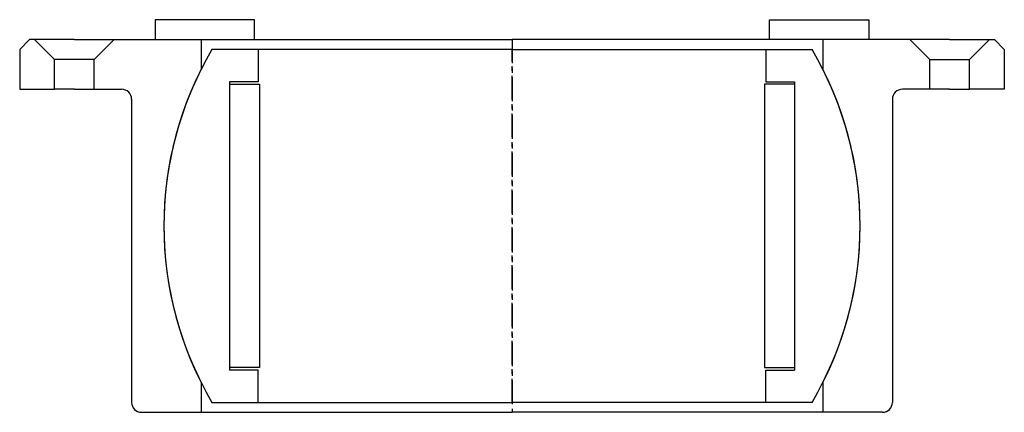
# Model space of a CAD drawing. Header units: millimetres. Extents: x -99 to 99, y -67 to 12.
import ezdxf

# ---------------------------------------------------------------- set-up
doc = ezdxf.new("R2010")
doc.units = ezdxf.units.MM
doc.header["$LTSCALE"] = 0.15
doc.header["$MEASUREMENT"] = 0
doc.linetypes.add('CENTER', pattern=[50.8, 31.75, -6.35, 6.35, -6.35])
doc.layers.get('0').update_dxf_attribs({"linetype": 'CONTINUOUS'})
doc.layers.add('CENTER', color=1, linetype='CENTER')

# ---------------------------------------------------------------- blocks, each defined once
blk = doc.blocks.new('M13-286-101-6')
for p, q in [((0, 35.5), (-60.33, 35.5)), ((-51.05, 35.5), (-51.05, 29)), ((0, 35.5), (60.33, 35.5)), ((51.05, 35.5), (51.05, 29)), ((-56.8, 29), (-56.8, -29)), ((-51.05, 29), (-56.8, 29)), ((-56.8, 28.5), (-50.8, 28.5)), ((-50.8, 28.5), (-50.8, -28.5)), ((50.8, 28.5), (50.8, -28.5)), ((56.8, 28.5), (50.8, 28.5)), ((51.05, 29), (56.8, 29)), ((56.8, 29), (56.8, -29)), ((-50.8, -28.5), (-56.8, -28.5)), ((-51.05, -29), (-56.8, -29)), ((-51.05, -35.5), (-51.05, -29)), ((50.8, -28.5), (56.8, -28.5)), ((51.05, -35.5), (51.05, -29)), ((51.05, -29), (56.8, -29)), ((-60.33, -35.5), (0, -35.5)), ((60.33, -35.5), (0, -35.5))]:
    blk.add_line(p, q)
for start, end in [(149.5263, 210.4737), (329.5263, 30.4737)]:
    blk.add_arc((0, 0), 70, start, end)
at = {"layer": 'CENTER'}
blk.add_line((0, -35.5), (0, 35.5), dxfattribs=at)
blk = doc.blocks.new('M51-130A')
for p, q in [((-51.75, 41.5), (-71.75, 41.5)), ((-71.75, 41.5), (-71.75, 37.5)), ((-51.75, 37.5), (-51.75, 41.5)), ((51.75, 41.5), (71.75, 41.5)), ((51.75, 37.5), (51.75, 41.5)), ((71.75, 41.5), (71.75, 37.5)), ((-97, 37.5), (-99, 35.5)), ((-96, 37.5), (-97, 37.5)), ((-96, 37.5), (-92, 33.5)), ((-88, 37.5), (-96, 37.5)), ((-88, 37.5), (-80, 37.5)), ((-80, 37.5), (-84, 33.5)), ((-80, 37.5), (0, 37.5)), ((-71.75, 37.5), (-51.75, 37.5)), ((-62.5, 37.5), (-62.5, 31.52)), ((80, 37.5), (0, 37.5)), ((71.75, 37.5), (51.75, 37.5)), ((62.5, 37.5), (62.5, 31.52)), ((80, 37.5), (84, 33.5)), ((88, 37.5), (80, 37.5)), ((88, 37.5), (96, 37.5)), ((96, 37.5), (92, 33.5)), ((96, 37.5), (97, 37.5)), ((97, 37.5), (99, 35.5)), ((-99, 35.5), (-99, 27.5)), ((99, 35.5), (99, 27.5)), ((-92, 27.5), (-92, 33.5)), ((-84, 33.5), (-92, 33.5)), ((-84, 27.5), (-84, 33.5)), ((84, 27.5), (84, 33.5)), ((84, 33.5), (92, 33.5)), ((92, 27.5), (92, 33.5)), ((-99, 27.5), (-92, 27.5)), ((-88, 27.5), (-92, 27.5)), ((-88, 27.5), (-84, 27.5)), ((-84, 27.5), (-78.5, 27.5)), ((84, 27.5), (78.5, 27.5)), ((88, 27.5), (84, 27.5)), ((88, 27.5), (92, 27.5)), ((99, 27.5), (92, 27.5)), ((-76.5, 25.5), (-76.5, -35.5)), ((76.5, 25.5), (76.5, -35.5)), ((-62.5, -31.52), (-62.5, -37.5)), ((62.5, -31.52), (62.5, -37.5)), ((-74.5, -37.5), (0, -37.5)), ((74.5, -37.5), (0, -37.5))]:
    blk.add_line(p, q)
for centre, radius, start, end in [((0, 0), 70, 153.2345, 206.7655), ((0, 0), 70, 333.2345, 26.7655), ((-78.5, 25.5), 2, 0, 90), ((78.5, 25.5), 2, 90, 180), ((-74.5, -35.5), 2, 180, 270), ((74.5, -35.5), 2, 270, 0)]:
    blk.add_arc(centre, radius, start, end)
at = {"layer": 'CENTER'}
blk.add_line((0, 37.5), (0, -37.5), dxfattribs=at)

msp = doc.modelspace()

# ---------------------------------------------------------------- block references
for name in ['M51-130A', 'M13-286-101-6']:
    msp.add_blockref(name, (0, -29.5))

doc.saveas('drawing.dxf')
